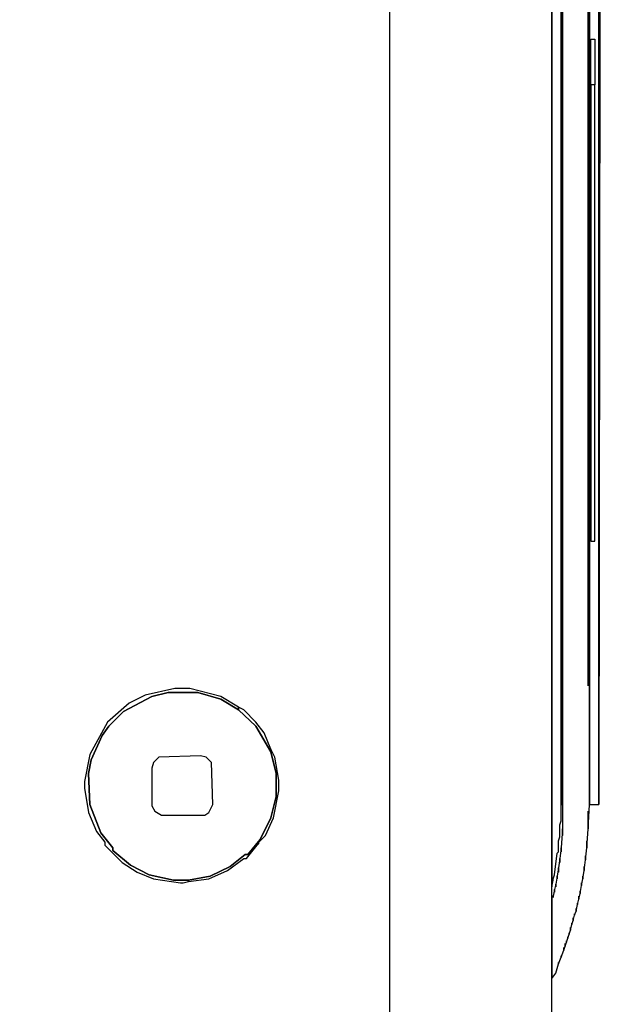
# Model space of a CAD drawing. Header units: metres. Extents: x 0.13 to 2.6, y 0.33 to 1.42.
# Tile 7 of 8: x 2.39 to 2.6, y 0.7 to 1.07. Entities that reach past the tile are written whole.
import ezdxf

# ---------------------------------------------------------------- set-up
doc = ezdxf.new("R2010")
doc.units = ezdxf.units.M
doc.header["$MEASUREMENT"] = 0
doc.layers.add('TG_2D', color=7, linetype='Continuous')

# ---------------------------------------------------------------- blocks, each defined once
blk = doc.blocks.new('b0a1b1fa-b46c-48cf-9027-1185578dd982')
at = {"layer": 'TG_2D', "color": 18, "true_color": 0x000000}
for points in [[(0.34284, -1.15659, 0), (-0.34334, -1.15659, 0)], [(-0.34284, -1.2166, 0), (0.34284, -1.2166, 0)], [(-0.31183, -1.01458, 0), (0.29833, -1.01458, 0), (0.29883, -1.01508, 0), (0.29833, -1.08859, 0), (0.29833, -1.08759, 0), (0.29833, -1.08859, 0), (0.29783, -1.09509, 0), (0.29783, -1.09409, 0), (0.29783, -1.10159, 0), (0.29433, -1.11709, 0), (0.28882, -1.13209, 0), (0.28082, -1.14709, 0), (0.27432, -1.15559, 0), (0.27432, -1.15659, 0), (0.27382, -1.15659, 0), (0.27382, -1.15609, 0), (0.27382, -1.15659, 0), (-0.28782, -1.15659, 0)], [(0.1893, -1.2206, 0), (-0.2093, -1.2206, 0), (-0.2068, -1.2206, 0), (-0.21381, -1.2201, 0), (-0.21531, -1.2201, 0), (-0.21381, -1.2201, 0), (-0.21781, -1.2196, 0), (-0.21931, -1.2196, 0), (-0.21781, -1.2196, 0), (-0.22131, -1.2191, 0), (-0.22281, -1.2191, 0), (-0.22131, -1.2191, 0), (-0.22431, -1.2186, 0), (-0.22531, -1.2186, 0), (-0.22431, -1.2186, 0), (-0.22731, -1.2181, 0), (-0.22831, -1.2181, 0), (-0.22731, -1.2181, 0), (-0.22931, -1.2176, 0), (-0.23031, -1.2176, 0), (-0.22931, -1.2176, 0), (-0.23181, -1.2171, 0), (-0.23231, -1.2171, 0), (-0.23181, -1.2171, 0), (-0.23181, -1.2166, 0), (-0.26232, -1.2166, 0), (-0.26032, -1.2181, 0), (-0.25682, -1.2191, 0), (-0.25632, -1.2191, 0), (-0.25682, -1.2191, 0), (-0.25432, -1.2201, 0), (-0.25382, -1.2201, 0), (-0.25432, -1.2201, 0), (-0.25182, -1.2211, 0), (-0.25082, -1.2211, 0), (-0.25182, -1.2211, 0), (-0.25031, -1.2216, 0), (-0.24931, -1.2216, 0), (-0.25031, -1.2216, 0), (-0.24881, -1.2221, 0), (-0.24831, -1.2221, 0), (-0.24881, -1.2221, 0), (-0.24731, -1.2226, 0), (-0.24681, -1.2226, 0), (-0.24731, -1.2226, 0), (-0.24581, -1.2231, 0), (-0.24531, -1.2231, 0), (-0.24581, -1.2231, 0), (-0.24431, -1.2236, 0), (-0.24331, -1.2236, 0), (-0.24431, -1.2236, 0), (-0.24231, -1.2241, 0), (-0.24181, -1.2241, 0), (-0.24231, -1.2241, 0), (-0.24081, -1.2246, 0), (-0.23981, -1.2246, 0), (-0.24081, -1.2246, 0), (-0.23881, -1.2251, 0), (-0.23831, -1.2251, 0), (-0.23881, -1.2251, 0), (-0.23731, -1.2256, 0), (-0.23631, -1.2256, 0), (-0.23731, -1.2256, 0), (-0.23481, -1.2261, 0), (-0.23431, -1.2261, 0), (-0.23481, -1.2261, 0), (-0.23281, -1.2266, 0), (-0.23181, -1.2266, 0), (-0.23281, -1.2266, 0), (-0.23081, -1.2271, 0), (-0.22981, -1.2271, 0), (-0.23081, -1.2271, 0), (-0.22781, -1.2276, 0), (-0.22681, -1.2276, 0), (-0.22781, -1.2276, 0), (-0.22531, -1.2281, 0), (-0.22431, -1.2281, 0), (-0.22531, -1.2281, 0), (-0.22231, -1.2286, 0), (-0.22081, -1.2286, 0), (-0.22231, -1.2286, 0), (-0.21831, -1.2291, 0), (-0.21681, -1.2291, 0), (-0.21831, -1.2291, 0), (-0.21381, -1.2296, 0), (-0.2113, -1.2296, 0), (-0.21381, -1.2296, 0), (-0.2068, -1.2301, 0), (-0.2003, -1.2301, 0), (-0.2068, -1.2301, 0), (-0.1978, -1.2306, 0), (0.1823, -1.2306, 0)], [(0.1868, -1.2301, 0), (-0.15379, -1.2301, 0), (0.1868, -1.2301, 0)]]:
    blk.add_polyline3d(points, dxfattribs=at)
for points in [[(-0.1918, -1.04358, 0), (-0.2008, -1.04508, 0), (-0.2078, -1.04808, 0), (-0.2118, -1.05108, 0), (-0.21281, -1.05108, 0), (-0.21931, -1.05758, 0), (-0.22281, -1.06308, 0), (-0.22531, -1.06908, 0), (-0.22681, -1.07908, 0), (-0.22681, -1.08008, 0), (-0.22631, -1.08209, 0), (-0.22581, -1.08209, 0), (-0.22581, -1.07658, 0), (-0.22381, -1.06758, 0), (-0.22031, -1.06058, 0), (-0.21481, -1.05408, 0), (-0.21381, -1.05408, 0), (-0.2083, -1.04958, 0), (-0.1978, -1.04558, 0), (-0.1863, -1.04508, 0), (-0.1813, -1.04608, 0), (-0.17229, -1.05008, 0), (-0.16879, -1.05258, 0), (-0.16329, -1.05808, 0), (-0.15779, -1.06858, 0), (-0.15629, -1.07458, 0), (-0.15629, -1.08559, 0), (-0.15879, -1.09409, 0), (-0.16279, -1.10059, 0), (-0.16179, -1.10059, 0), (-0.15779, -1.09409, 0), (-0.15479, -1.08259, 0), (-0.15479, -1.07708, 0), (-0.15729, -1.06608, 0), (-0.16029, -1.06008, 0), (-0.16729, -1.05208, 0), (-0.1793, -1.04558, 0), (-0.1893, -1.04358, 0)], [(-0.22581, -1.08209, 0), (-0.22431, -1.09009, 0), (-0.22081, -1.09759, 0), (-0.21631, -1.10309, 0), (-0.21631, -1.10409, 0), (-0.2108, -1.10859, 0), (-0.2028, -1.11259, 0), (-0.1948, -1.11459, 0), (-0.1863, -1.11459, 0), (-0.1783, -1.11259, 0), (-0.16879, -1.10709, 0), (-0.16279, -1.10059, 0), (-0.15879, -1.09409, 0), (-0.15629, -1.08559, 0), (-0.15629, -1.07458, 0), (-0.15779, -1.06858, 0), (-0.16329, -1.05808, 0), (-0.16879, -1.05258, 0), (-0.17229, -1.05008, 0), (-0.1813, -1.04608, 0), (-0.1863, -1.04508, 0), (-0.1978, -1.04558, 0), (-0.2083, -1.04958, 0), (-0.21381, -1.05408, 0), (-0.21481, -1.05408, 0), (-0.22031, -1.06058, 0), (-0.22381, -1.06758, 0), (-0.22581, -1.07658, 0)], [(-0.1983, -1.06858, 0), (-0.2003, -1.06958, 0), (-0.2018, -1.07208, 0), (-0.2018, -1.08809, 0), (-0.2008, -1.08959, 0), (-0.1978, -1.09109, 0), (-0.1823, -1.09059, 0), (-0.1803, -1.08859, 0), (-0.1798, -1.08659, 0), (-0.1803, -1.07108, 0), (-0.1823, -1.06908, 0), (-0.1843, -1.06858, 0)], [(-0.22631, -1.08209, 0), (-0.22531, -1.08959, 0), (-0.22231, -1.09659, 0), (-0.21781, -1.10259, 0), (-0.21781, -1.10359, 0), (-0.21281, -1.10759, 0), (-0.21231, -1.10809, 0), (-0.2118, -1.10809, 0), (-0.2108, -1.10859, 0), (-0.21631, -1.10409, 0), (-0.21631, -1.10309, 0), (-0.22081, -1.09759, 0), (-0.22431, -1.09009, 0), (-0.22581, -1.08209, 0)], [(-0.1783, -1.11259, 0), (-0.1773, -1.11259, 0), (-0.17129, -1.11009, 0), (-0.16729, -1.10709, 0), (-0.16279, -1.10259, 0), (-0.16179, -1.10059, 0), (-0.16279, -1.10059, 0), (-0.16879, -1.10709, 0)], [(-0.2118, -1.10809, 0), (-0.2093, -1.11059, 0), (-0.2028, -1.11359, 0), (-0.1928, -1.11559, 0), (-0.1888, -1.11559, 0), (-0.1803, -1.11409, 0), (-0.1773, -1.11259, 0), (-0.1783, -1.11259, 0), (-0.1863, -1.11459, 0), (-0.1948, -1.11459, 0), (-0.2028, -1.11259, 0)], [(-0.22831, -1.2166, 0), (-0.22581, -1.2171, 0), (-0.22581, -1.2166, 0)], [(-0.22581, -1.2166, 0), (-0.22581, -1.2171, 0), (-0.22531, -1.2171, 0), (-0.22381, -1.2176, 0), (-0.21581, -1.2186, 0), (-0.21531, -1.2191, 0), (-0.2113, -1.2191, 0), (-0.2098, -1.2196, 0), (-0.2053, -1.2196, 0), (-0.2038, -1.2201, 0), (0.1823, -1.2201, 0), (0.1898, -1.2196, 0), (0.1913, -1.2191, 0), (0.1953, -1.2191, 0), (0.1963, -1.2186, 0), (0.2028, -1.2181, 0), (0.2033, -1.2176, 0), (0.2043, -1.2176, 0), (0.2063, -1.2166, 0)], [(-0.1978, -1.2201, 0), (-0.1978, -1.2206, 0), (0.1823, -1.2206, 0), (0.1823, -1.2201, 0)], [(-0.1978, -1.2306, 0), (-0.1978, -1.2341, 0), (0.1823, -1.2341, 0), (0.1823, -1.2306, 0)], [(0.06877, -1.2326, 0), (0.06877, -1.2311, 0), (-0.10028, -1.2311, 0), (-0.10028, -1.2326, 0)], [(0.06877, -1.2326, 0), (0.06877, -1.2311, 0), (0.08577, -1.2311, 0), (0.08577, -1.2326, 0)], [(0.1823, -1.2341, 0), (0.1823, -1.2346, 0), (-0.1978, -1.2341, 0)]]:
    blk.add_polyline3d(points, close=True, dxfattribs=at)
blk = doc.blocks.new('0effa5f0-7dac-4254-a6b3-3dace9f67f92')
at = {"rotation": 90.00000000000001}
blk.add_blockref('b0a1b1fa-b46c-48cf-9027-1185578dd982', (0, 0.09827), dxfattribs=at)

msp = doc.modelspace()

# ---------------------------------------------------------------- block references
msp.add_blockref('0effa5f0-7dac-4254-a6b3-3dace9f67f92', (1.36914, 0.87683, -0.00783))

doc.saveas('drawing.dxf')
